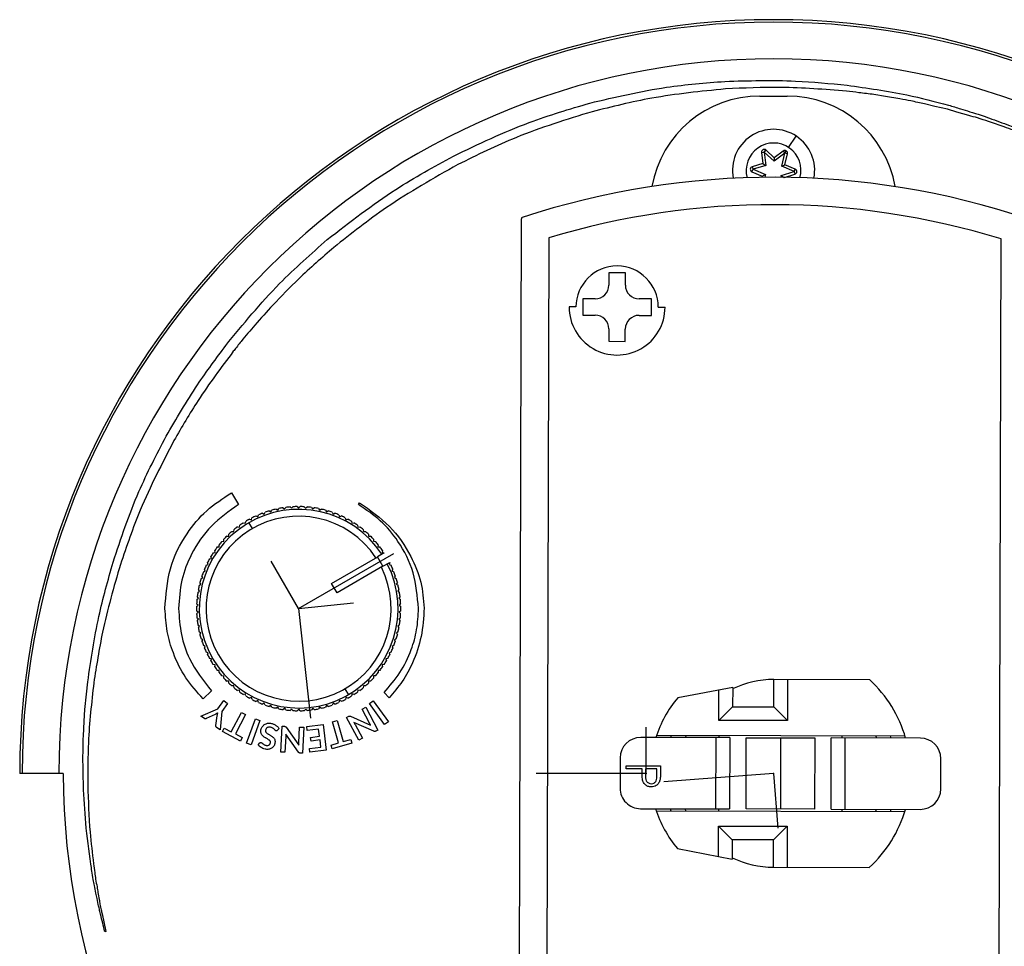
# Model space of a CAD drawing. Header units: millimetres. Extents: x 85 to 195, y -473 to -209.
# Tile 3 of 6: x 85 to 156, y -276 to -209. Entities that reach past the tile are written whole.
import ezdxf

# ---------------------------------------------------------------- set-up
doc = ezdxf.new("R2010")
doc.units = ezdxf.units.MM
doc.header["$PDSIZE"] = -1

msp = doc.modelspace()

# ---------------------------------------------------------------- linework, layer by layer
at = {"color": 7, "linetype": 'Continuous', "lineweight": 25}
for p, q in [((138.573, -214.248), (140.573, -214.248)), ((140.667, -217.999), (141.214, -217.162)), ((138.698, -218.359), (138.896, -218.335)), ((138.698, -218.359), (138.794, -219.164)), ((138.896, -218.335), (139.005, -218.168)), ((139.033, -218.189), (138.896, -218.335)), ((139.61, -219.005), (138.896, -218.335)), ((138.896, -218.335), (139.013, -219.307)), ((139.625, -218.744), (139.033, -218.189)), ((140.274, -218.258), (139.625, -218.744)), ((140.274, -218.258), (140.394, -218.418)), ((140.394, -218.418), (140.503, -218.25)), ((140.394, -218.418), (139.61, -219.005)), ((139.625, -218.744), (139.61, -219.005)), ((140.171, -219.371), (140.394, -218.418)), ((140.589, -218.463), (140.394, -218.418)), ((140.404, -219.253), (140.589, -218.463)), ((137.997, -219.775), (138.076, -219.591)), ((137.997, -219.775), (138.743, -220.094)), ((138.794, -219.164), (138.018, -219.399)), ((138.018, -219.399), (138.076, -219.591)), ((139.013, -219.307), (138.076, -219.591)), ((138.076, -219.591), (138.976, -219.976)), ((138.794, -219.164), (139.013, -219.307)), ((140.134, -220.04), (141.071, -219.756)), ((140.171, -219.371), (140.404, -219.253)), ((141.071, -219.756), (140.171, -219.371)), ((141.15, -219.572), (140.404, -219.253)), ((141.071, -219.756), (141.15, -219.572)), ((141.071, -219.756), (141.181, -219.589)), ((141.071, -219.756), (141.129, -219.947)), ((138.743, -220.094), (138.723, -220.179)), ((138.743, -220.094), (138.976, -219.976)), ((138.976, -219.976), (138.929, -220.176)), ((140.134, -220.04), (140.347, -220.179)), ((140.151, -220.177), (140.134, -220.04)), ((140.364, -220.179), (141.129, -219.947)), ((120.974, -304.055), (121.173, -223.2)), ((123.17, -224.594), (122.977, -302.671)), ((155.977, -302.753), (156.17, -224.675)), ((127.564, -227.144), (127.561, -228.044)), ((128.764, -227.147), (127.564, -227.144)), ((128.761, -228.047), (128.764, -227.147)), ((125.659, -229.039), (125.656, -230.239)), ((126.559, -229.041), (125.659, -229.039)), ((130.659, -229.051), (129.759, -229.049)), ((130.656, -230.251), (130.659, -229.051)), ((103.04, -229.499), (103.042, -229.501)), ((125.157, -229.638), (124.657, -229.636)), ((131.157, -229.652), (131.657, -229.654)), ((125.656, -230.239), (126.556, -230.241)), ((129.756, -230.249), (130.656, -230.251)), ((127.553, -231.244), (127.551, -232.144)), ((128.751, -232.147), (128.753, -231.247)), ((99.615, -232.45), (99.605, -232.442)), ((100.736, -232.148), (100.667, -232.233)), ((100.738, -232.145), (100.736, -232.148)), ((127.551, -232.144), (128.751, -232.147)), ((100.158, -232.874), (100.157, -232.874)), ((100.017, -243.197), (100.032, -243.189)), ((100.032, -243.189), (100.537, -244.063)), ((104.3, -244.229), (104.411, -244.326)), ((104.411, -244.326), (104.508, -244.214)), ((104.819, -244.203), (104.924, -244.308)), ((104.924, -244.308), (105.028, -244.203)), ((105.339, -244.214), (105.436, -244.326)), ((105.436, -244.326), (105.547, -244.229)), ((109.29, -244.059), (109.367, -243.926)), ((101.798, -244.89), (101.936, -244.943)), ((101.936, -244.943), (101.989, -244.805)), ((102.278, -244.689), (102.412, -244.751)), ((102.412, -244.751), (102.474, -244.617)), ((102.77, -244.521), (102.899, -244.593)), ((102.899, -244.593), (102.971, -244.463)), ((103.273, -244.388), (103.397, -244.469)), ((103.397, -244.469), (103.477, -244.345)), ((103.783, -244.291), (103.901, -244.379)), ((103.901, -244.379), (103.99, -244.261)), ((105.857, -244.261), (105.946, -244.379)), ((105.946, -244.379), (106.064, -244.29)), ((106.37, -244.344), (106.451, -244.468)), ((106.451, -244.468), (106.575, -244.387)), ((106.876, -244.463), (106.948, -244.592)), ((106.948, -244.592), (107.077, -244.52)), ((107.373, -244.616), (107.436, -244.75)), ((107.436, -244.75), (107.57, -244.688)), ((107.858, -244.804), (107.911, -244.942)), ((107.911, -244.942), (108.049, -244.889)), ((100.607, -245.711), (100.63, -245.566)), ((100.888, -245.391), (101.032, -245.425)), ((101.032, -245.425), (101.065, -245.281)), ((101.549, -245.808), (101.299, -245.375)), ((101.334, -245.125), (101.476, -245.168)), ((101.476, -245.168), (101.519, -245.027)), ((108.329, -245.025), (108.372, -245.167)), ((108.372, -245.167), (108.513, -245.123)), ((108.783, -245.279), (108.816, -245.423)), ((108.816, -245.423), (108.96, -245.39)), ((109.218, -245.564), (109.241, -245.709)), ((99.674, -246.368), (99.822, -246.37)), ((99.822, -246.37), (99.824, -246.223)), ((100.056, -246.014), (100.203, -246.027)), ((100.203, -246.027), (100.216, -245.88)), ((100.461, -245.688), (100.607, -245.711)), ((109.241, -245.709), (109.387, -245.686)), ((109.632, -245.878), (109.645, -246.025)), ((109.645, -246.025), (109.792, -246.012)), ((110.024, -246.22), (110.026, -246.368)), ((110.026, -246.368), (110.174, -246.365)), ((99.136, -247.132), (99.118, -246.985)), ((99.318, -246.747), (99.466, -246.739)), ((99.466, -246.739), (99.458, -246.592)), ((110.39, -246.589), (110.382, -246.737)), ((110.382, -246.737), (110.53, -246.744)), ((110.73, -246.983), (110.712, -247.129)), ((98.69, -247.575), (98.835, -247.547)), ((98.835, -247.547), (98.807, -247.402)), ((98.99, -247.15), (99.136, -247.132)), ((111.167, -247.586), (110.676, -247.869)), ((110.712, -247.129), (110.859, -247.147)), ((111.042, -247.399), (111.013, -247.544)), ((111.013, -247.544), (111.158, -247.572)), ((111.167, -247.586), (111.158, -247.572)), ((98.183, -248.482), (98.323, -248.434)), ((98.323, -248.434), (98.275, -248.295)), ((98.421, -248.02), (98.564, -247.982)), ((98.564, -247.982), (98.525, -247.839)), ((107.323, -249.806), (110.69, -247.861)), ((111.076, -248.561), (110.676, -247.869)), ((110.69, -247.861), (110.69, -247.861)), ((111.076, -248.562), (111.567, -248.278)), ((111.574, -248.292), (111.526, -248.431)), ((111.526, -248.431), (111.666, -248.479)), ((111.574, -248.292), (111.567, -248.278)), ((97.939, -249.384), (97.872, -249.253)), ((97.979, -248.96), (98.115, -248.903)), ((98.115, -248.903), (98.057, -248.767)), ((111.076, -248.561), (107.723, -250.498)), ((111.792, -248.764), (111.735, -248.9)), ((111.735, -248.9), (111.871, -248.957)), ((111.977, -249.25), (111.91, -249.381)), ((97.672, -249.953), (97.798, -249.877)), ((97.798, -249.877), (97.722, -249.751)), ((97.808, -249.452), (97.939, -249.384)), ((107.723, -250.498), (107.323, -249.806)), ((111.91, -249.381), (112.042, -249.448)), ((112.127, -249.747), (112.051, -249.874)), ((112.051, -249.874), (112.178, -249.95)), ((97.571, -250.463), (97.692, -250.379)), ((97.692, -250.379), (97.607, -250.258)), ((112.243, -250.254), (112.158, -250.376)), ((112.158, -250.376), (112.279, -250.46)), ((97.477, -251.499), (97.585, -251.398)), ((97.585, -251.398), (97.484, -251.29)), ((97.506, -250.979), (97.62, -250.886)), ((97.62, -250.886), (97.527, -250.772)), ((112.323, -250.768), (112.23, -250.883)), ((112.23, -250.883), (112.344, -250.976)), ((112.366, -251.286), (112.265, -251.395)), ((112.265, -251.395), (112.374, -251.495)), ((97.585, -251.91), (97.477, -251.81)), ((97.484, -252.019), (97.585, -251.91)), ((112.374, -251.806), (112.266, -251.907)), ((112.266, -251.907), (112.366, -252.015)), ((97.621, -252.422), (97.506, -252.329)), ((97.528, -252.537), (97.621, -252.422)), ((97.692, -252.93), (97.571, -252.845)), ((112.28, -252.842), (112.159, -252.926)), ((112.345, -252.326), (112.23, -252.419)), ((112.23, -252.419), (112.323, -252.533)), ((97.608, -253.051), (97.692, -252.93)), ((97.799, -253.431), (97.672, -253.355)), ((97.723, -253.558), (97.799, -253.431)), ((112.179, -253.352), (112.052, -253.428)), ((112.052, -253.428), (112.128, -253.554)), ((112.159, -252.926), (112.243, -253.047)), ((97.94, -253.924), (97.809, -253.857)), ((97.873, -254.055), (97.94, -253.924)), ((112.043, -253.854), (111.911, -253.921)), ((111.911, -253.921), (111.978, -254.052)), ((98.116, -254.405), (97.98, -254.348)), ((98.058, -254.541), (98.116, -254.405)), ((98.324, -254.874), (98.185, -254.826)), ((98.276, -255.013), (98.324, -254.874)), ((111.667, -254.823), (111.527, -254.871)), ((111.527, -254.871), (111.575, -255.01)), ((111.872, -254.345), (111.736, -254.402)), ((111.736, -254.402), (111.794, -254.538)), ((98.565, -255.326), (98.423, -255.288)), ((98.527, -255.469), (98.565, -255.326)), ((111.429, -255.285), (111.287, -255.324)), ((111.287, -255.324), (111.325, -255.466)), ((98.837, -255.761), (98.692, -255.733)), ((98.809, -255.906), (98.837, -255.761)), ((99.138, -256.176), (98.992, -256.158)), ((99.12, -256.322), (99.138, -256.176)), ((110.861, -256.155), (110.714, -256.173)), ((110.714, -256.173), (110.732, -256.32)), ((111.16, -255.73), (111.015, -255.758)), ((111.015, -255.758), (111.043, -255.903)), ((99.468, -256.568), (99.32, -256.561)), ((99.46, -256.716), (99.468, -256.568)), ((99.824, -256.937), (99.677, -256.94)), ((99.827, -257.085), (99.824, -256.937)), ((110.028, -256.935), (110.026, -257.083)), ((110.176, -256.937), (110.028, -256.935)), ((110.532, -256.558), (110.385, -256.566)), ((110.385, -256.566), (110.392, -256.713)), ((139.585, -258.823), (139.59, -256.823)), ((146.59, -256.841), (139.59, -256.823)), ((140.59, -256.826), (140.583, -259.826)), ((98.568, -257.659), (97.961, -258.236)), ((100.205, -257.28), (100.058, -257.293)), ((100.218, -257.427), (100.205, -257.28)), ((100.609, -257.596), (100.463, -257.619)), ((100.632, -257.741), (100.609, -257.596)), ((108.301, -257.497), (108.552, -257.93)), ((109.244, -257.594), (109.221, -257.74)), ((109.39, -257.617), (109.244, -257.594)), ((109.648, -257.278), (109.635, -257.425)), ((109.795, -257.291), (109.648, -257.278)), ((111.529, -258.151), (111.152, -257.777)), ((136.589, -257.395), (132.587, -258.156)), ((135.583, -259.813), (135.588, -257.585)), ((136.589, -257.395), (136.585, -258.816)), ((99.029, -258.958), (99.46, -258.364)), ((99.744, -258.571), (99.313, -259.164)), ((99.46, -258.364), (99.744, -258.571)), ((101.034, -257.882), (100.89, -257.915)), ((101.068, -258.026), (101.034, -257.882)), ((101.478, -258.138), (101.337, -258.182)), ((101.522, -258.28), (101.478, -258.138)), ((101.939, -258.363), (101.801, -258.416)), ((101.992, -258.501), (101.939, -258.363)), ((102.415, -258.555), (102.281, -258.617)), ((102.477, -258.689), (102.415, -258.555)), ((107.439, -258.554), (107.376, -258.688)), ((107.573, -258.616), (107.439, -258.554)), ((107.914, -258.362), (107.861, -258.5)), ((108.052, -258.415), (107.914, -258.362)), ((108.375, -258.137), (108.332, -258.278)), ((108.516, -258.18), (108.375, -258.137)), ((108.819, -257.88), (108.786, -258.024)), ((108.963, -257.914), (108.819, -257.88)), ((110.083, -258.584), (110.368, -258.377)), ((111.192, -260.111), (110.083, -258.584)), ((110.368, -258.377), (111.477, -259.904)), ((97.795, -259.488), (99.029, -258.958)), ((99.313, -259.164), (99.191, -260.502)), ((99.996, -260.631), (100.746, -259.219)), ((100.746, -259.219), (101.056, -259.384)), ((102.902, -258.713), (102.773, -258.785)), ((102.974, -258.842), (102.902, -258.713)), ((103.4, -258.837), (103.276, -258.918)), ((103.48, -258.961), (103.4, -258.837)), ((103.905, -258.926), (103.787, -259.015)), ((103.994, -259.044), (103.905, -258.926)), ((104.414, -258.98), (104.303, -259.077)), ((104.511, -259.091), (104.414, -258.98)), ((104.927, -258.997), (104.822, -259.102)), ((105.031, -259.102), (104.927, -258.997)), ((105.439, -258.979), (105.342, -259.091)), ((105.551, -259.076), (105.439, -258.979)), ((105.949, -258.926), (105.86, -259.044)), ((106.067, -259.015), (105.949, -258.926)), ((106.454, -258.836), (106.373, -258.96)), ((106.578, -258.917), (106.454, -258.836)), ((106.951, -258.712), (106.88, -258.842)), ((107.08, -258.784), (106.951, -258.712)), ((109.551, -258.99), (109.824, -258.845)), ((110.095, -260.014), (109.551, -258.99)), ((109.824, -258.845), (110.71, -260.512)), ((135.583, -259.813), (136.585, -258.816)), ((136.585, -258.816), (139.585, -258.823)), ((140.583, -259.826), (139.585, -258.823)), ((98.046, -259.67), (97.795, -259.488)), ((98.834, -259.367), (98.186, -259.675)), ((98.892, -260.188), (98.982, -259.475)), ((101.056, -259.384), (100.306, -260.796)), ((101.127, -261.461), (101.772, -259.688)), ((102.103, -259.808), (101.458, -261.582)), ((101.772, -259.688), (102.103, -259.808)), ((107.396, -259.909), (107.734, -259.812)), ((107.837, -261.446), (107.396, -259.909)), ((107.734, -259.812), (108.175, -261.349)), ((108.418, -259.593), (108.578, -259.508)), ((109.304, -261.259), (108.418, -259.593)), ((108.715, -259.503), (110.176, -260.15)), ((110.418, -260.604), (108.95, -259.954)), ((111.477, -259.904), (111.192, -260.111)), ((140.583, -259.826), (135.583, -259.813)), ((99.191, -260.502), (98.941, -260.32)), ((99.359, -260.619), (99.494, -260.364)), ((100.674, -261.318), (99.359, -260.619)), ((99.494, -260.364), (99.996, -260.631)), ((103.5, -260.402), (103.365, -260.546)), ((103.614, -262.113), (103.713, -260.228)), ((103.713, -260.228), (103.894, -260.238)), ((104.013, -260.304), (104.933, -261.611)), ((104.933, -261.453), (104.994, -260.295)), ((104.994, -260.295), (105.303, -260.312)), ((105.303, -260.312), (105.204, -262.196)), ((105.52, -260.26), (106.702, -260.115)), ((105.555, -260.539), (105.52, -260.26)), ((106.385, -260.437), (105.555, -260.539)), ((106.45, -260.966), (106.385, -260.437)), ((106.702, -260.115), (106.932, -261.988)), ((109.039, -260.101), (109.578, -261.114)), ((110.71, -260.512), (110.548, -260.598)), ((100.306, -260.796), (100.809, -261.063)), ((100.809, -261.063), (100.674, -261.318)), ((101.458, -261.582), (101.127, -261.461)), ((101.977, -261.595), (102.096, -261.45)), ((103.983, -260.984), (103.923, -262.129)), ((104.906, -262.125), (103.983, -260.812)), ((105.796, -261.047), (106.45, -260.966)), ((105.829, -261.315), (105.796, -261.047)), ((106.483, -261.235), (105.829, -261.315)), ((106.547, -261.754), (106.483, -261.235)), ((107.291, -261.603), (107.837, -261.446)), ((108.803, -261.469), (107.371, -261.88)), ((108.175, -261.349), (108.723, -261.192)), ((108.723, -261.192), (108.803, -261.469)), ((109.578, -261.114), (109.304, -261.259)), ((136.38, -261.065), (129.88, -261.049)), ((149.165, -260.947), (131.034, -260.902)), ((133.184, -260.908), (133.117, -261.057)), ((135.367, -266.263), (135.38, -261.063)), ((135.58, -260.913), (135.58, -261.063)), ((136.38, -261.065), (136.367, -266.265)), ((137.567, -266.268), (137.58, -261.068)), ((137.58, -261.068), (142.58, -261.081)), ((140.08, -261.075), (140.067, -266.275)), ((142.58, -261.081), (142.567, -266.281)), ((143.767, -266.284), (143.78, -261.084)), ((150.28, -261.1), (143.78, -261.084)), ((144.58, -261.086), (144.58, -260.936)), ((144.78, -261.086), (144.767, -266.286)), ((147.103, -261.092), (147.044, -260.942)), ((103.923, -262.129), (103.614, -262.113)), ((105.204, -262.196), (105.02, -262.187)), ((105.716, -261.856), (106.547, -261.754)), ((105.75, -262.133), (105.716, -261.856)), ((106.932, -261.988), (105.75, -262.133)), ((107.371, -261.88), (107.291, -261.603)), ((128.376, -262.546), (128.371, -264.746)), ((151.771, -264.803), (151.776, -262.603)), ((128.822, -263.338), (128.823, -263.114)), ((129.976, -263.341), (128.822, -263.338)), ((128.823, -263.114), (131.323, -263.12)), ((129.976, -263.52), (129.976, -263.341)), ((130.232, -263.342), (130.226, -263.78)), ((131.066, -263.344), (130.232, -263.342)), ((131.065, -263.801), (131.066, -263.344)), ((131.323, -263.12), (131.321, -263.61)), ((87.755, -263.673), (84.573, -263.673)), ((129.867, -266.249), (136.367, -266.265)), ((131.02, -266.402), (149.152, -266.447)), ((133.104, -266.257), (133.171, -266.408)), ((135.567, -266.263), (135.567, -266.413)), ((142.567, -266.281), (137.567, -266.268)), ((143.767, -266.284), (150.267, -266.3)), ((144.567, -266.436), (144.567, -266.286)), ((147.03, -266.442), (147.09, -266.292)), ((135.558, -269.742), (135.564, -267.513)), ((135.564, -267.513), (140.564, -267.526)), ((136.561, -268.516), (135.564, -267.513)), ((139.561, -268.523), (140.564, -267.526)), ((140.564, -267.526), (140.557, -270.526)), ((136.561, -268.516), (136.558, -269.937)), ((139.561, -268.523), (136.561, -268.516)), ((139.557, -270.523), (139.561, -268.523)), ((132.56, -269.156), (136.558, -269.937)), ((139.557, -270.523), (146.556, -270.541)), ((90.582, -273.923), (90.858, -275.208)), ((90.858, -275.208), (90.785, -275.224))]:
    msp.add_line(p, q, dxfattribs=at)
at = {"color": 7, "linetype": 'Continuous'}
for p, q in [((104.925, -251.653), (111.875, -247.638)), ((104.925, -251.653), (102.918, -248.178)), ((104.925, -251.653), (108.915, -251.219)), ((104.925, -251.653), (105.792, -259.632)), ((130.273, -263.673), (130.273, -260.305)), ((130.273, -263.673), (122.247, -263.673)), ((139.573, -263.673), (131.57, -264.278)), ((139.573, -263.673), (139.876, -267.675))]:
    msp.add_line(p, q, dxfattribs=at)
at = {"color": 7, "linetype": 'Continuous', "lineweight": 25, "flags": 128}
for points in [[(148.791, -214.458), (147.742, -214.278), (146.898, -214.133)], [(152.256, -215.213), (151.328, -214.999), (150.577, -214.825)], [(153.809, -215.66), (152.952, -215.414), (152.256, -215.213)], [(89.329, -259.007), (89.447, -257.896), (89.541, -257.004)], [(89.217, -260.949), (89.279, -259.873), (89.329, -259.007)], [(90.306, -273.249), (90.214, -272.792), (90.135, -272.402)]]:
    msp.add_lwpolyline(points, dxfattribs=at)
at = {"color": 7, "linetype": 'Continuous', "lineweight": 25}
for centre, radius, start, end in [((139.573, -263.673), 55, 0, 180), ((139.573, -263.673), 54.821, 0, 180), ((139.573, -263.673), 52.139, 0, 180), ((138.573, -222.248), 8, 90, 169.89256), ((140.573, -222.248), 8, 10.02228, 90), ((139.573, -219.673), 3, 348.93208, 190.99587), ((139.573, -219.673), 2, 344.54581, 195.38214), ((138.896, -218.335), 0.2, 46.84238, 186.84238), ((140.394, -218.418), 0.2, 346.84238, 126.84238), ((138.076, -219.591), 0.2, 106.84238, 246.84238), ((141.071, -219.756), 0.2, 286.84238, 66.84238), ((139.536, -278.715), 58.542, 71.50721, 108.20999), ((139.536, -278.715), 56.542, 72.89164, 106.82556), ((121.273, -223.2), 0.1, 108.20999, 179.8586), ((128.157, -229.645), 3, 359.8586, 179.8586), ((126.561, -228.041), 1, 269.8586, 359.8586), ((129.761, -228.049), 1, 179.8586, 269.8586), ((128.157, -229.645), 3.5, 179.8586, 359.8586), ((126.553, -231.241), 1, 359.8586, 89.8586), ((129.753, -231.249), 1, 89.8586, 179.8586), ((104.925, -251.653), 7.45, 94.8162, 97.20933), ((104.925, -251.653), 7.45, 90.8162, 93.20933), ((104.925, -251.653), 7.45, 86.8162, 89.20933), ((104.925, -251.653), 7.45, 82.8162, 85.20933), ((104.925, -251.653), 7.25, 33.17137, 26.84587), ((104.925, -251.653), 6.75, 33.41006, 26.61547), ((104.925, -251.653), 7.45, 114.8162, 117.20933), ((104.925, -251.653), 7.45, 110.8162, 113.20933), ((104.925, -251.653), 7.45, 106.8162, 109.20933), ((104.925, -251.653), 7.45, 102.8162, 105.20933), ((104.925, -251.653), 7.45, 98.8162, 101.20933), ((104.925, -251.653), 7.45, 78.8162, 81.20933), ((104.925, -251.653), 7.45, 74.8162, 77.20933), ((104.925, -251.653), 7.45, 70.8162, 73.20933), ((104.925, -251.653), 7.45, 66.8162, 69.20933), ((104.925, -251.653), 7.45, 62.8162, 65.20933), ((104.925, -251.653), 7.45, 122.8162, 125.20933), ((104.925, -251.653), 7.45, 118.8162, 121.20933), ((104.925, -251.653), 7.45, 58.8162, 61.20933), ((104.925, -251.653), 7.45, 54.8162, 57.20933), ((104.925, -251.653), 7.45, 134.8162, 137.20933), ((104.925, -251.653), 7.45, 130.8162, 133.20933), ((104.925, -251.653), 7.45, 126.8162, 129.20933), ((104.925, -251.653), 7.45, 50.8162, 53.20933), ((104.925, -251.653), 7.45, 46.8162, 49.20933), ((104.925, -251.653), 7.45, 42.8162, 45.20933), ((104.925, -251.653), 7.45, 138.8162, 141.20933), ((104.925, -251.653), 7.45, 38.8162, 41.20933), ((104.925, -251.653), 7.45, 146.8162, 149.20933), ((104.925, -251.653), 7.45, 142.8162, 145.20933), ((104.925, -251.653), 7.45, 34.8162, 37.20933), ((104.925, -251.653), 7.45, 154.8162, 157.20933), ((104.925, -251.653), 7.45, 150.8162, 153.20933), ((104.925, -251.653), 7.45, 22.8162, 25.20933), ((104.925, -251.653), 7.45, 158.8162, 161.20933), ((104.925, -251.653), 7.45, 18.8162, 21.20933), ((104.925, -251.653), 7.45, 166.8162, 169.20933), ((104.925, -251.653), 7.45, 162.8162, 165.20933), ((104.925, -251.653), 7.45, 14.8162, 17.20933), ((104.925, -251.653), 7.45, 10.8162, 13.20933), ((104.925, -251.653), 7.45, 170.8162, 173.20933), ((104.925, -251.653), 7.45, 6.8162, 9.20933), ((104.925, -251.653), 7.45, 174.8162, 177.20933), ((104.925, -251.653), 7.45, 2.8162, 5.20933), ((104.925, -251.653), 7.45, 178.8162, 181.20933), ((104.925, -251.653), 7.45, 182.8162, 185.20933), ((104.925, -251.653), 7.45, 354.8162, 357.20933), ((104.925, -251.653), 7.45, 358.8162, 1.20933), ((104.925, -251.653), 7.45, 186.8162, 189.20933), ((104.925, -251.653), 7.45, 350.8162, 353.20933), ((104.925, -251.653), 7.45, 190.8162, 193.20933), ((104.925, -251.653), 7.45, 194.8162, 197.20933), ((104.925, -251.653), 7.45, 342.8162, 345.20933), ((104.925, -251.653), 7.45, 346.8162, 349.20933), ((104.925, -251.653), 7.45, 198.8162, 201.20933), ((104.925, -251.653), 7.45, 338.8162, 341.20933), ((104.925, -251.653), 7.45, 202.8162, 205.20933), ((104.925, -251.653), 7.45, 334.8162, 337.20933), ((104.925, -251.653), 7.45, 206.8162, 209.20933), ((104.925, -251.653), 7.45, 210.8162, 213.20933), ((104.925, -251.653), 7.45, 326.8162, 329.20933), ((104.925, -251.653), 7.45, 330.8162, 333.20933), ((104.925, -251.653), 7.45, 214.8162, 217.20933), ((104.925, -251.653), 7.45, 218.8162, 221.20933), ((104.925, -251.653), 7.45, 318.8162, 321.20933), ((104.925, -251.653), 7.45, 322.8162, 325.20933), ((104.925, -251.653), 7.45, 222.8162, 225.20933), ((104.925, -251.653), 7.45, 226.8162, 229.20933), ((104.925, -251.653), 7.45, 310.8162, 313.20933), ((104.925, -251.653), 7.45, 314.8162, 317.20933), ((139.573, -263.673), 6.85, 89.8586, 115.83215), ((140.253, -263.675), 9.32, 16.05659, 47.16123), ((104.925, -251.653), 7.45, 230.8162, 233.20933), ((104.925, -251.653), 7.45, 234.8162, 237.20933), ((104.925, -251.653), 7.45, 302.8162, 305.20933), ((104.925, -251.653), 7.45, 306.8162, 309.20933), ((104.925, -251.653), 7.45, 238.8162, 241.20933), ((104.925, -251.653), 7.45, 242.8162, 245.20933), ((104.925, -251.653), 7.45, 246.8162, 249.20933), ((104.925, -251.653), 7.45, 290.8162, 293.20933), ((104.925, -251.653), 7.45, 294.8162, 297.20933), ((104.925, -251.653), 7.45, 298.8162, 301.20933), ((139.136, -263.672), 8.562, 139.89239, 162.18166), ((104.925, -251.653), 7.45, 250.8162, 253.20933), ((104.925, -251.653), 7.45, 254.8162, 257.20933), ((104.925, -251.653), 7.45, 258.8162, 261.20933), ((104.925, -251.653), 7.45, 262.8162, 265.20933), ((104.925, -251.653), 7.45, 266.8162, 269.20933), ((104.925, -251.653), 7.45, 270.8162, 273.20933), ((104.925, -251.653), 7.45, 274.8162, 277.20933), ((104.925, -251.653), 7.45, 278.8162, 281.20933), ((104.925, -251.653), 7.45, 282.8162, 285.20933), ((104.925, -251.653), 7.45, 286.8162, 289.20933), ((129.876, -262.549), 1.5, 89.8586, 179.8586), ((139.136, -263.672), 7.562, 158.53491, 159.74994), ((140.253, -263.675), 8.32, 18.06761, 19.15847), ((150.276, -262.6), 1.5, 359.8586, 89.8586), ((139.573, -263.673), 51.818, 180, 0), ((129.871, -264.749), 1.5, 179.8586, 269.8586), ((150.271, -264.8), 1.5, 269.8586, 359.8586), ((139.136, -263.672), 8.563, 197.53554, 219.82481), ((139.136, -263.672), 7.563, 199.96726, 201.18228), ((140.253, -263.675), 9.32, 312.55597, 343.6606), ((140.253, -263.675), 8.32, 340.55873, 341.64959), ((139.573, -263.673), 6.85, 243.88505, 269.8586)]:
    msp.add_arc(centre, radius, start, end, dxfattribs=at)
for points, knots in [([(126.172, -214.762), (128.026, -214.322), (131.273, -213.551), (134.598, -213.288), (136.025, -213.175)], [0, 0, 0, 0, 0.57091, 1, 1, 1, 1]), ([(136.025, -213.175), (137.745, -213.124), (140.723, -213.036), (143.687, -213.331), (144.939, -213.455)], [0, 0, 0, 0, 0.577482, 1, 1, 1, 1]), ([(136.063, -213.728), (134.261, -213.906), (130.981, -214.23), (127.785, -215.029), (126.344, -215.389)], [0, 0, 0, 0, 0.549396, 1, 1, 1, 1]), ([(144.901, -213.897), (143.302, -213.766), (140.359, -213.523), (137.41, -213.664), (136.063, -213.728)], [0, 0, 0, 0, 0.543388, 1, 1, 1, 1]), ([(146.898, -214.133), (146.529, -214.088), (145.863, -214.006), (145.197, -213.931), (144.901, -213.897)], [0, 0, 0, 0, 0.554584, 1, 1, 1, 1]), ([(144.939, -213.455), (146.4, -213.661), (148.892, -214.011), (151.328, -214.644), (152.336, -214.905)], [0, 0, 0, 0, 0.5861372, 1, 1, 1, 1]), ([(116.216, -218.631), (118.039, -217.755), (121.26, -216.208), (124.685, -215.199), (126.172, -214.762)], [0, 0, 0, 0, 0.566093, 1, 1, 1, 1]), ([(150.577, -214.825), (150.25, -214.747), (149.658, -214.607), (149.059, -214.504), (148.791, -214.458)], [0, 0, 0, 0, 0.553424, 1, 1, 1, 1]), ([(126.344, -215.389), (124.477, -215.962), (121.106, -216.996), (117.947, -218.556), (116.538, -219.251)], [0, 0, 0, 0, 0.554071, 1, 1, 1, 1]), ([(152.336, -214.905), (152.63, -214.997), (153.148, -215.157), (153.666, -215.317), (153.889, -215.387)], [0, 0, 0, 0, 0.56848, 1, 1, 1, 1]), ([(153.889, -215.387), (154.164, -215.469), (154.647, -215.612), (155.121, -215.783), (155.325, -215.857)], [0, 0, 0, 0, 0.569514, 1, 1, 1, 1]), ([(155.246, -216.099), (154.984, -216.013), (154.508, -215.856), (154.026, -215.721), (153.809, -215.66)], [0, 0, 0, 0, 0.550413, 1, 1, 1, 1]), ([(157.739, -216.99), (157.295, -216.825), (156.467, -216.519), (155.632, -216.232), (155.246, -216.099)], [0, 0, 0, 0, 0.537015, 1, 1, 1, 1]), ([(155.325, -215.857), (155.812, -216.033), (156.645, -216.336), (157.469, -216.665), (157.813, -216.802)], [0, 0, 0, 0, 0.5831264, 1, 1, 1, 1]), ([(107.013, -224.721), (108.65, -223.446), (111.562, -221.179), (114.798, -219.407), (116.216, -218.631)], [0, 0, 0, 0, 0.56203, 1, 1, 1, 1]), ([(116.538, -219.251), (114.768, -220.246), (111.595, -222.029), (108.75, -224.294), (107.493, -225.295)], [0, 0, 0, 0, 0.558074, 1, 1, 1, 1]), ([(99.605, -232.442), (100.871, -230.898), (103.141, -228.13), (105.826, -225.766), (107.013, -224.721)], [0, 0, 0, 0, 0.5579865, 1, 1, 1, 1]), ([(107.493, -225.295), (106.625, -226.043), (105.076, -227.377), (103.662, -228.851), (103.04, -229.499)], [0, 0, 0, 0, 0.5607624, 1, 1, 1, 1]), ([(103.042, -229.501), (102.599, -229.985), (101.809, -230.847), (101.065, -231.749), (100.738, -232.145)], [0, 0, 0, 0, 0.561234, 1, 1, 1, 1]), ([(95.26, -239.07), (95.997, -237.8), (97.324, -235.51), (98.909, -233.393), (99.615, -232.45)], [0, 0, 0, 0, 0.554952, 1, 1, 1, 1]), ([(100.667, -232.233), (100.571, -232.352), (100.4, -232.565), (100.232, -232.78), (100.158, -232.874)], [0, 0, 0, 0, 0.560285, 1, 1, 1, 1]), ([(100.157, -232.874), (99.273, -234.055), (97.707, -236.145), (96.399, -238.404), (95.83, -239.386)], [0, 0, 0, 0, 0.565006, 1, 1, 1, 1]), ([(91.385, -248.265), (91.965, -246.527), (93.022, -243.361), (94.565, -240.403), (95.26, -239.07)], [0, 0, 0, 0, 0.549174, 1, 1, 1, 1]), ([(95.83, -239.386), (94.962, -241.055), (93.441, -243.979), (92.374, -247.096), (91.916, -248.434)], [0, 0, 0, 0, 0.570684, 1, 1, 1, 1]), ([(95.172, -251.639), (95.241, -250.657), (95.377, -248.727), (96.584, -246.299), (98.151, -244.422), (99.393, -243.607), (100.017, -243.197)], [0, 0, 0, 0, 0.287608, 0.564809, 0.781348, 1, 1, 1, 1]), ([(100.537, -244.063), (99.844, -244.546), (98.456, -245.512), (97.11, -247.494), (96.307, -249.573), (96.214, -250.943), (96.167, -251.639)], [0, 0, 0, 0, 0.2755012, 0.5514196, 0.772067, 1, 1, 1, 1]), ([(113.667, -251.639), (113.591, -250.757), (113.442, -249.023), (112.344, -246.85), (110.945, -245.167), (109.842, -244.429), (109.29, -244.059)], [0, 0, 0, 0, 0.28823, 0.566553, 0.783113, 1, 1, 1, 1]), ([(109.367, -243.926), (110.131, -244.462), (111.634, -245.516), (113.066, -247.61), (113.924, -249.664), (114.029, -250.972), (114.08, -251.606)], [0, 0, 0, 0, 0.29615, 0.582783, 0.797674, 1, 1, 1, 1]), ([(89.541, -257.004), (89.775, -255.4), (90.206, -252.447), (91.015, -249.576), (91.385, -248.265)], [0, 0, 0, 0, 0.5433432, 1, 1, 1, 1]), ([(91.916, -248.434), (91.442, -250.07), (90.621, -252.905), (90.173, -255.822), (89.983, -257.056)], [0, 0, 0, 0, 0.576725, 1, 1, 1, 1]), ([(97.961, -258.236), (97.515, -257.738), (96.618, -256.736), (95.782, -255.027), (95.279, -253.309), (95.208, -252.202), (95.172, -251.639)], [0, 0, 0, 0, 0.2721568, 0.5478378, 0.7699897, 1, 1, 1, 1]), ([(96.167, -251.639), (96.208, -252.277), (96.29, -253.533), (97.001, -255.661), (97.976, -256.905), (98.568, -257.659)], [0, 0, 0, 0, 0.2889646, 0.5690255, 1, 1, 1, 1]), ([(111.152, -257.777), (111.561, -257.308), (112.384, -256.364), (113.142, -254.768), (113.59, -253.176), (113.641, -252.156), (113.667, -251.639)], [0, 0, 0, 0, 0.273984, 0.550569, 0.772143, 1, 1, 1, 1]), ([(114.08, -251.606), (114.036, -252.307), (113.951, -253.68), (113.338, -255.483), (112.53, -256.984), (111.861, -257.763), (111.529, -258.151)], [0, 0, 0, 0, 0.292101, 0.572261, 0.787289, 1, 1, 1, 1]), ([(89.983, -257.056), (89.817, -258.508), (89.534, -260.988), (89.54, -263.483), (89.543, -264.516)], [0, 0, 0, 0, 0.585536, 1, 1, 1, 1]), ([(98.938, -259.312), (98.919, -259.323), (98.886, -259.342), (98.851, -259.359), (98.834, -259.367)], [0, 0, 0, 0, 0.543372, 1, 1, 1, 1]), ([(99.028, -259.254), (99.011, -259.266), (98.982, -259.286), (98.951, -259.304), (98.938, -259.312)], [0, 0, 0, 0, 0.5549327, 1, 1, 1, 1]), ([(99.002, -259.358), (99.007, -259.338), (99.015, -259.304), (99.024, -259.269), (99.028, -259.254)], [0, 0, 0, 0, 0.567769, 1, 1, 1, 1]), ([(98.12, -259.693), (98.106, -259.693), (98.079, -259.692), (98.057, -259.677), (98.046, -259.67)], [0, 0, 0, 0, 0.536926, 1, 1, 1, 1]), ([(98.186, -259.675), (98.175, -259.68), (98.153, -259.689), (98.13, -259.692), (98.12, -259.693)], [0, 0, 0, 0, 0.53822, 1, 1, 1, 1]), ([(98.982, -259.475), (98.986, -259.452), (98.991, -259.413), (98.999, -259.374), (99.002, -259.358)], [0, 0, 0, 0, 0.578085, 1, 1, 1, 1]), ([(102.435, -260.105), (102.474, -260.083), (102.546, -260.044), (102.627, -260.027), (102.663, -260.02)], [0, 0, 0, 0, 0.546842, 1, 1, 1, 1]), ([(102.663, -260.02), (102.714, -260.015), (102.808, -260.006), (102.902, -260.023), (102.945, -260.031)], [0, 0, 0, 0, 0.536404, 1, 1, 1, 1]), ([(102.945, -260.031), (102.977, -260.039), (103.035, -260.053), (103.091, -260.075), (103.115, -260.085)], [0, 0, 0, 0, 0.5614363, 1, 1, 1, 1]), ([(108.578, -259.508), (108.591, -259.501), (108.613, -259.491), (108.636, -259.488), (108.646, -259.487)], [0, 0, 0, 0, 0.599967, 1, 1, 1, 1]), ([(108.646, -259.487), (108.658, -259.487), (108.682, -259.489), (108.704, -259.498), (108.715, -259.503)], [0, 0, 0, 0, 0.515144, 1, 1, 1, 1]), ([(108.95, -259.954), (108.96, -259.968), (108.977, -259.993), (108.992, -260.019), (108.999, -260.03)], [0, 0, 0, 0, 0.566289, 1, 1, 1, 1]), ([(108.999, -260.03), (109.007, -260.044), (109.02, -260.067), (109.033, -260.091), (109.039, -260.101)], [0, 0, 0, 0, 0.578365, 1, 1, 1, 1]), ([(110.132, -260.079), (110.125, -260.067), (110.112, -260.045), (110.1, -260.023), (110.095, -260.014)], [0, 0, 0, 0, 0.582952, 1, 1, 1, 1]), ([(98.895, -260.26), (98.892, -260.247), (98.888, -260.223), (98.891, -260.199), (98.892, -260.188)], [0, 0, 0, 0, 0.546247, 1, 1, 1, 1]), ([(98.941, -260.32), (98.928, -260.31), (98.908, -260.294), (98.899, -260.27), (98.895, -260.26)], [0, 0, 0, 0, 0.594568, 1, 1, 1, 1]), ([(102.171, -260.696), (102.167, -260.661), (102.158, -260.593), (102.171, -260.525), (102.177, -260.493)], [0, 0, 0, 0, 0.5256069, 1, 1, 1, 1]), ([(102.239, -260.853), (102.222, -260.826), (102.192, -260.777), (102.178, -260.722), (102.171, -260.696)], [0, 0, 0, 0, 0.549657, 1, 1, 1, 1]), ([(102.177, -260.493), (102.188, -260.448), (102.209, -260.369), (102.251, -260.299), (102.269, -260.268)], [0, 0, 0, 0, 0.567671, 1, 1, 1, 1]), ([(102.269, -260.268), (102.295, -260.233), (102.342, -260.17), (102.406, -260.125), (102.435, -260.105)], [0, 0, 0, 0, 0.561146, 1, 1, 1, 1]), ([(102.51, -260.514), (102.506, -260.539), (102.499, -260.582), (102.515, -260.623), (102.521, -260.64)], [0, 0, 0, 0, 0.587164, 1, 1, 1, 1]), ([(102.633, -260.331), (102.616, -260.342), (102.582, -260.364), (102.535, -260.425), (102.52, -260.479), (102.51, -260.514)], [0, 0, 0, 0, 0.263639, 0.531004, 1, 1, 1, 1]), ([(102.521, -260.64), (102.533, -260.66), (102.554, -260.697), (102.586, -260.725), (102.601, -260.738)], [0, 0, 0, 0, 0.540963, 1, 1, 1, 1]), ([(102.601, -260.738), (102.623, -260.754), (102.662, -260.785), (102.706, -260.809), (102.727, -260.82)], [0, 0, 0, 0, 0.539549, 1, 1, 1, 1]), ([(102.875, -260.31), (102.825, -260.301), (102.741, -260.288), (102.664, -260.319), (102.633, -260.331)], [0, 0, 0, 0, 0.601228, 1, 1, 1, 1]), ([(103.033, -260.371), (103.007, -260.356), (102.957, -260.329), (102.901, -260.316), (102.875, -260.31)], [0, 0, 0, 0, 0.525631, 1, 1, 1, 1]), ([(103.14, -260.454), (103.122, -260.438), (103.088, -260.408), (103.051, -260.382), (103.033, -260.371)], [0, 0, 0, 0, 0.534211, 1, 1, 1, 1]), ([(103.115, -260.085), (103.145, -260.099), (103.198, -260.123), (103.247, -260.155), (103.268, -260.169)], [0, 0, 0, 0, 0.563602, 1, 1, 1, 1]), ([(103.215, -260.531), (103.202, -260.517), (103.177, -260.491), (103.152, -260.466), (103.14, -260.454)], [0, 0, 0, 0, 0.526454, 1, 1, 1, 1]), ([(103.278, -260.571), (103.266, -260.567), (103.242, -260.558), (103.224, -260.54), (103.215, -260.531)], [0, 0, 0, 0, 0.5125857, 1, 1, 1, 1]), ([(103.268, -260.169), (103.294, -260.188), (103.34, -260.221), (103.381, -260.26), (103.399, -260.277)], [0, 0, 0, 0, 0.5647292, 1, 1, 1, 1]), ([(103.325, -260.569), (103.316, -260.571), (103.301, -260.575), (103.285, -260.573), (103.278, -260.571)], [0, 0, 0, 0, 0.551671, 1, 1, 1, 1]), ([(103.365, -260.546), (103.358, -260.551), (103.346, -260.561), (103.331, -260.566), (103.325, -260.569)], [0, 0, 0, 0, 0.557864, 1, 1, 1, 1]), ([(103.399, -260.277), (103.42, -260.299), (103.457, -260.338), (103.487, -260.383), (103.5, -260.402)], [0, 0, 0, 0, 0.56755, 1, 1, 1, 1]), ([(103.894, -260.238), (103.908, -260.239), (103.932, -260.241), (103.953, -260.251), (103.962, -260.254)], [0, 0, 0, 0, 0.600311, 1, 1, 1, 1]), ([(103.962, -260.254), (103.972, -260.261), (103.992, -260.275), (104.006, -260.295), (104.013, -260.304)], [0, 0, 0, 0, 0.5148717, 1, 1, 1, 1]), ([(110.176, -260.15), (110.168, -260.137), (110.153, -260.113), (110.138, -260.09), (110.132, -260.079)], [0, 0, 0, 0, 0.562446, 1, 1, 1, 1]), ([(110.455, -260.618), (110.448, -260.615), (110.436, -260.612), (110.424, -260.606), (110.418, -260.604)], [0, 0, 0, 0, 0.516589, 1, 1, 1, 1]), ([(110.484, -260.621), (110.479, -260.621), (110.469, -260.621), (110.459, -260.619), (110.455, -260.618)], [0, 0, 0, 0, 0.540258, 1, 1, 1, 1]), ([(110.513, -260.615), (110.507, -260.617), (110.498, -260.62), (110.488, -260.621), (110.484, -260.621)], [0, 0, 0, 0, 0.577315, 1, 1, 1, 1]), ([(110.548, -260.598), (110.541, -260.602), (110.529, -260.608), (110.517, -260.613), (110.513, -260.615)], [0, 0, 0, 0, 0.609314, 1, 1, 1, 1]), ([(89.223, -264.522), (89.207, -263.872), (89.177, -262.681), (89.204, -261.49), (89.217, -260.949)], [0, 0, 0, 0, 0.545703, 1, 1, 1, 1]), ([(102.096, -261.45), (102.103, -261.442), (102.115, -261.429), (102.131, -261.421), (102.137, -261.418)], [0, 0, 0, 0, 0.605592, 1, 1, 1, 1]), ([(102.137, -261.418), (102.145, -261.416), (102.161, -261.412), (102.176, -261.415), (102.183, -261.416)], [0, 0, 0, 0, 0.537958, 1, 1, 1, 1]), ([(102.183, -261.416), (102.194, -261.419), (102.213, -261.427), (102.229, -261.441), (102.237, -261.448)], [0, 0, 0, 0, 0.508952, 1, 1, 1, 1]), ([(102.237, -261.448), (102.248, -261.459), (102.27, -261.479), (102.292, -261.499), (102.303, -261.508)], [0, 0, 0, 0, 0.525409, 1, 1, 1, 1]), ([(102.356, -260.974), (102.331, -260.954), (102.288, -260.918), (102.254, -260.873), (102.239, -260.853)], [0, 0, 0, 0, 0.563966, 1, 1, 1, 1]), ([(102.499, -261.071), (102.471, -261.054), (102.422, -261.024), (102.376, -260.989), (102.356, -260.974)], [0, 0, 0, 0, 0.559138, 1, 1, 1, 1]), ([(102.644, -261.156), (102.617, -261.141), (102.568, -261.113), (102.52, -261.084), (102.499, -261.071)], [0, 0, 0, 0, 0.554095, 1, 1, 1, 1]), ([(102.769, -261.24), (102.748, -261.224), (102.708, -261.193), (102.664, -261.168), (102.644, -261.156)], [0, 0, 0, 0, 0.538272, 1, 1, 1, 1]), ([(102.727, -260.82), (102.754, -260.834), (102.803, -260.861), (102.851, -260.888), (102.872, -260.9)], [0, 0, 0, 0, 0.554294, 1, 1, 1, 1]), ([(102.85, -261.334), (102.838, -261.315), (102.816, -261.28), (102.784, -261.253), (102.769, -261.24)], [0, 0, 0, 0, 0.537426, 1, 1, 1, 1]), ([(102.825, -261.541), (102.835, -261.526), (102.852, -261.497), (102.86, -261.465), (102.863, -261.451)], [0, 0, 0, 0, 0.547869, 1, 1, 1, 1]), ([(102.863, -261.451), (102.866, -261.428), (102.872, -261.387), (102.856, -261.35), (102.85, -261.334)], [0, 0, 0, 0, 0.576701, 1, 1, 1, 1]), ([(102.872, -260.9), (102.9, -260.917), (102.949, -260.946), (102.995, -260.98), (103.015, -260.995)], [0, 0, 0, 0, 0.557749, 1, 1, 1, 1]), ([(103.015, -260.995), (103.04, -261.015), (103.083, -261.051), (103.117, -261.097), (103.132, -261.117)], [0, 0, 0, 0, 0.561728, 1, 1, 1, 1]), ([(103.132, -261.117), (103.148, -261.145), (103.178, -261.197), (103.191, -261.255), (103.197, -261.281)], [0, 0, 0, 0, 0.5441472, 1, 1, 1, 1]), ([(103.197, -261.281), (103.201, -261.32), (103.209, -261.394), (103.195, -261.466), (103.189, -261.501)], [0, 0, 0, 0, 0.52145, 1, 1, 1, 1]), ([(103.983, -260.812), (103.983, -260.829), (103.985, -260.859), (103.985, -260.889), (103.985, -260.902)], [0, 0, 0, 0, 0.565925, 1, 1, 1, 1]), ([(103.985, -260.902), (103.985, -260.918), (103.984, -260.945), (103.983, -260.972), (103.983, -260.984)], [0, 0, 0, 0, 0.5779258, 1, 1, 1, 1]), ([(104.931, -261.528), (104.931, -261.514), (104.932, -261.488), (104.933, -261.463), (104.933, -261.453)], [0, 0, 0, 0, 0.583373, 1, 1, 1, 1]), ([(102.182, -261.788), (102.137, -261.757), (102.06, -261.702), (102.002, -261.627), (101.977, -261.595)], [0, 0, 0, 0, 0.571622, 1, 1, 1, 1]), ([(102.472, -261.903), (102.414, -261.888), (102.312, -261.862), (102.221, -261.81), (102.182, -261.788)], [0, 0, 0, 0, 0.572944, 1, 1, 1, 1]), ([(102.303, -261.508), (102.318, -261.521), (102.348, -261.545), (102.38, -261.564), (102.395, -261.574)], [0, 0, 0, 0, 0.53351, 1, 1, 1, 1]), ([(102.395, -261.574), (102.417, -261.585), (102.46, -261.607), (102.506, -261.617), (102.528, -261.622)], [0, 0, 0, 0, 0.527545, 1, 1, 1, 1]), ([(102.738, -261.913), (102.69, -261.918), (102.601, -261.926), (102.513, -261.91), (102.472, -261.903)], [0, 0, 0, 0, 0.537375, 1, 1, 1, 1]), ([(102.528, -261.622), (102.553, -261.627), (102.595, -261.635), (102.638, -261.633), (102.656, -261.632)], [0, 0, 0, 0, 0.591088, 1, 1, 1, 1]), ([(102.656, -261.632), (102.676, -261.629), (102.71, -261.624), (102.742, -261.609), (102.755, -261.603)], [0, 0, 0, 0, 0.579624, 1, 1, 1, 1]), ([(102.953, -261.834), (102.916, -261.854), (102.848, -261.89), (102.773, -261.906), (102.738, -261.913)], [0, 0, 0, 0, 0.543768, 1, 1, 1, 1]), ([(102.755, -261.603), (102.77, -261.593), (102.798, -261.577), (102.817, -261.552), (102.825, -261.541)], [0, 0, 0, 0, 0.5629223, 1, 1, 1, 1]), ([(103.107, -261.689), (103.082, -261.72), (103.038, -261.776), (102.979, -261.816), (102.953, -261.834)], [0, 0, 0, 0, 0.5556857, 1, 1, 1, 1]), ([(103.189, -261.501), (103.179, -261.538), (103.16, -261.605), (103.123, -261.663), (103.107, -261.689)], [0, 0, 0, 0, 0.5556305, 1, 1, 1, 1]), ([(104.93, -262.156), (104.926, -262.15), (104.917, -262.141), (104.91, -262.13), (104.906, -262.125)], [0, 0, 0, 0, 0.518014, 1, 1, 1, 1]), ([(104.953, -262.174), (104.949, -262.171), (104.941, -262.166), (104.934, -262.159), (104.93, -262.156)], [0, 0, 0, 0, 0.5396173, 1, 1, 1, 1]), ([(104.933, -261.611), (104.932, -261.596), (104.931, -261.568), (104.931, -261.54), (104.931, -261.528)], [0, 0, 0, 0, 0.561831, 1, 1, 1, 1]), ([(104.981, -262.183), (104.976, -262.182), (104.966, -262.18), (104.957, -262.176), (104.953, -262.174)], [0, 0, 0, 0, 0.5781502, 1, 1, 1, 1]), ([(105.02, -262.187), (105.012, -262.187), (104.999, -262.186), (104.986, -262.184), (104.981, -262.183)], [0, 0, 0, 0, 0.610384, 1, 1, 1, 1]), ([(130.015, -264.157), (130, -264.038), (129.974, -263.827), (129.975, -263.614), (129.976, -263.52)], [0, 0, 0, 0, 0.559694, 1, 1, 1, 1]), ([(131.321, -263.61), (131.322, -263.717), (131.322, -263.908), (131.294, -264.097), (131.283, -264.18)], [0, 0, 0, 0, 0.560314, 1, 1, 1, 1]), ([(130.648, -264.657), (130.566, -264.651), (130.401, -264.639), (130.201, -264.513), (130.072, -264.342), (130.034, -264.219), (130.015, -264.157)], [0, 0, 0, 0, 0.280099, 0.559324, 0.779458, 1, 1, 1, 1]), ([(130.226, -263.78), (130.225, -263.932), (130.224, -264.122), (130.348, -264.307), (130.463, -264.404), (130.574, -264.421), (130.648, -264.433)], [0, 0, 0, 0, 0.4997206, 0.6253498, 0.7510825, 1, 1, 1, 1]), ([(130.648, -264.433), (130.72, -264.421), (130.828, -264.405), (130.941, -264.313), (131.068, -264.137), (131.066, -263.95), (131.065, -263.801)], [0, 0, 0, 0, 0.248969, 0.374729, 0.500383, 1, 1, 1, 1]), ([(131.283, -264.18), (131.255, -264.256), (131.2, -264.407), (131.03, -264.564), (130.838, -264.646), (130.712, -264.653), (130.648, -264.657)], [0, 0, 0, 0, 0.2797054, 0.5593809, 0.7795086, 1, 1, 1, 1]), ([(89.762, -270.291), (89.624, -269.296), (89.36, -267.381), (89.268, -265.449), (89.223, -264.522)], [0, 0, 0, 0, 0.51963, 1, 1, 1, 1]), ([(89.543, -264.516), (89.578, -265.671), (89.636, -267.593), (89.869, -269.502), (89.962, -270.265)], [0, 0, 0, 0, 0.60036, 1, 1, 1, 1]), ([(89.938, -271.416), (89.905, -271.212), (89.844, -270.837), (89.787, -270.462), (89.762, -270.291)], [0, 0, 0, 0, 0.545651, 1, 1, 1, 1]), ([(89.962, -270.265), (89.99, -270.48), (90.039, -270.855), (90.092, -271.229), (90.115, -271.388)], [0, 0, 0, 0, 0.574258, 1, 1, 1, 1]), ([(90.135, -272.402), (90.1, -272.223), (90.034, -271.895), (89.968, -271.566), (89.938, -271.416)], [0, 0, 0, 0, 0.543116, 1, 1, 1, 1]), ([(90.115, -271.388), (90.148, -271.578), (90.205, -271.906), (90.262, -272.235), (90.286, -272.374)], [0, 0, 0, 0, 0.576833, 1, 1, 1, 1]), ([(90.286, -272.374), (90.314, -272.538), (90.363, -272.82), (90.412, -273.103), (90.432, -273.222)], [0, 0, 0, 0, 0.580366, 1, 1, 1, 1]), ([(90.473, -273.946), (90.444, -273.822), (90.388, -273.59), (90.332, -273.357), (90.306, -273.249)], [0, 0, 0, 0, 0.534625, 1, 1, 1, 1]), ([(90.432, -273.222), (90.462, -273.359), (90.511, -273.592), (90.561, -273.826), (90.582, -273.923)], [0, 0, 0, 0, 0.585552, 1, 1, 1, 1]), ([(90.785, -275.224), (90.734, -275.017), (90.631, -274.592), (90.527, -274.166), (90.473, -273.946)], [0, 0, 0, 0, 0.484934, 1, 1, 1, 1])]:
    msp.add_open_spline(points, degree=3, knots=knots, dxfattribs=at)
at = {"color": 7, "linetype": 'Continuous'}
for p in [(104.925, -251.653), (104.925, -251.653), (130.273, -263.673), (139.573, -263.673)]:
    msp.add_point(p, dxfattribs=at)

doc.saveas('drawing.dxf')
